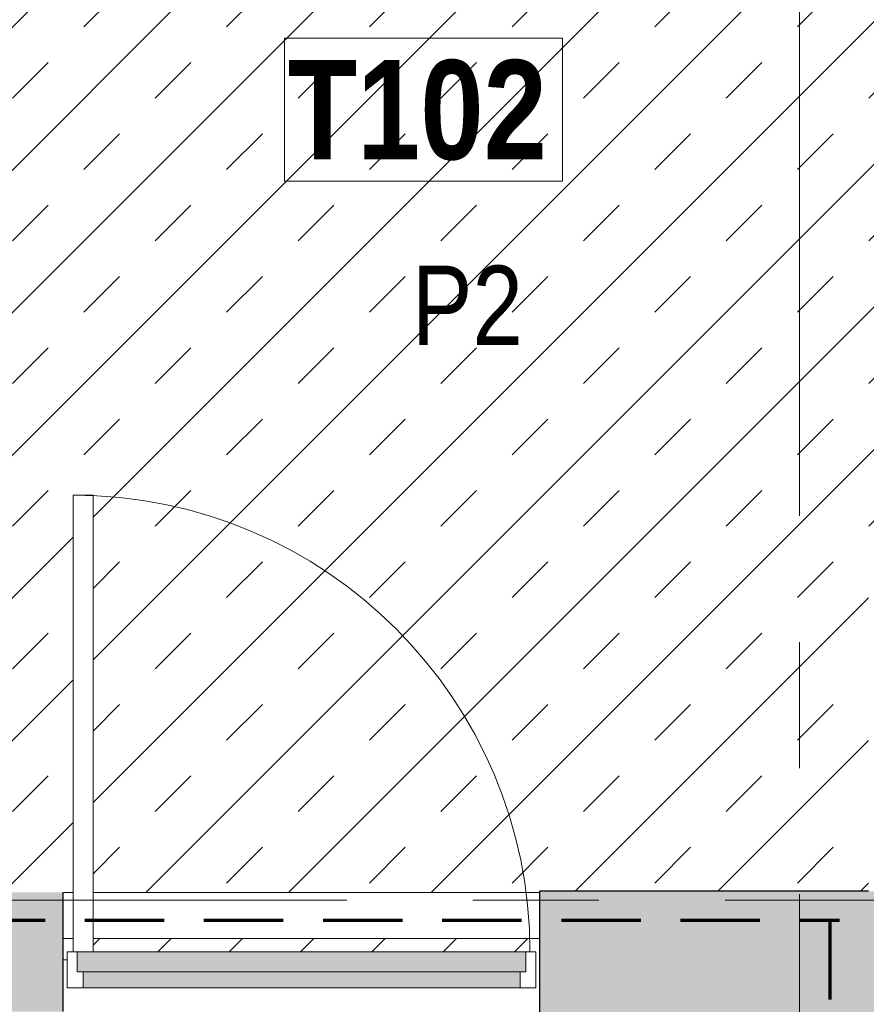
# Model space of a CAD drawing. Header units: millimetres. Extents: x -2180 to 54567, y -1945 to 22251.
# Tile 79 of 143: x 28036 to 30168, y 7238 to 9717. Entities that reach past the tile are written whole.
import ezdxf

# ---------------------------------------------------------------- set-up
doc = ezdxf.new("R2010")
doc.units = ezdxf.units.MM
doc.linetypes.add('EST_Dash_2_1_', pattern=[300, 200, -100])
doc.linetypes.add('Grid Line 1_2_', pattern=[2222.5, 1270, -317.5, 317.5, -317.5])
for name, color, linetype, lineweight in [('_Beyond_', 7, 'Continuous', 9), ('Doors', 7, 'Continuous', 9), ('Doors-2', 7, 'Continuous', 18), ('Grids-1', 7, 'Grid Line 1_2_', 9), ('Plan Swing', 7, 'Continuous', 9), ('Room Tags', 7, 'Continuous', 9), ('Walls', 7, 'Continuous', 9), ('Walls-1', 7, 'Continuous', 25)]:
    doc.layers.add(name, color=color, linetype=linetype, lineweight=lineweight)
for name, color, linetype, lineweight, true_color in [('Color Fill-3', 9, 'Continuous', 9, 0x808080), ('Color Fill-4', 7, 'Continuous', 9, 0xba7474), ('Cut Pattern-1', 7, 'Continuous', 9, 0x787878), ('Cut Pattern-2', 7, 'Continuous', 25, 0x787878), ('Doors-1', 7, 'Continuous', 9, 0x7b918a), ('Room Tags-1', 7, 'Continuous', 9, 0x800000), ('SMA_Tuletõkkesektsioon', 1, 'EST_Dash_2_1_', 70, 0xff0000)]:
    doc.layers.add(name, color=color, linetype=linetype, lineweight=lineweight, true_color=true_color)
doc.styles.add('Swis721 Cn BT_1', font='swissc.ttf', dxfattribs={"height": 200})
doc.styles.add('Swis721 Cn BT_B', font='swisscb.ttf', dxfattribs={"height": 250})

# ---------------------------------------------------------------- blocks, each defined once
blk = doc.blocks.new('SMA_D01_ 1-poolne - SU-P-08 - 1200x2100 EI 1 korrus-2306279-1 Korruse põrandate plaan')
at = {"layer": 'Doors-1'}
for points in [[(550, 50), (550, 90), (-550, 90), (-550, 50), (525, 50)], [(-180.6, 0), (565, 0), (565, 50), (-565, 50), (-565, 0)]]:
    blk.add_hatch(color=256, dxfattribs=at).paths.add_polyline_path(points, flags=0)
at = {"layer": 'Doors'}
for p, q in [((-550, 90), (550, 90)), ((550, 50), (-550, 50)), ((-565, 0), (525, 0))]:
    blk.add_line(p, q, dxfattribs=at)
at = {"layer": 'Doors-2'}
for p, q in [((-590, 0), (-590, 90)), ((-590, 90), (-550, 90)), ((-550, 90), (-550, 50)), ((550, 50), (550, 90)), ((550, 90), (590, 90)), ((590, 90), (590, 0)), ((-565, 50), (-565, 0)), ((-550, 50), (-565, 50)), ((565, 50), (550, 50)), ((565, 0), (565, 50)), ((-565, 0), (-590, 0)), ((525, 0), (575, 0)), ((525, -1150), (525, 0)), ((575, 0), (575, -1150)), ((590, 0), (575, 0)), ((575, -1150), (525, -1150))]:
    blk.add_line(p, q, dxfattribs=at)
at = {"layer": 'Plan Swing'}
blk.add_arc((575, 0), 1150, 180, 270, dxfattribs=at)
blk = doc.blocks.new('1_0 Room Tag - 2_5mm Nr-411650-1 Korruse põrandate plaan')
at = {"layer": 'Room Tags'}
for p, q in [((3.5, 1.8), (-3.5, 1.8)), ((-3.5, 1.8), (-3.5, -1.8)), ((3.5, 1.8), (3.5, -1.8)), ((3.5, -1.8), (-3.5, -1.8))]:
    blk.add_line(p, q, dxfattribs=at)

msp = doc.modelspace()

# ---------------------------------------------------------------- hatches: boundary and pattern name
at = {"layer": 'Color Fill-3'}
h = msp.add_hatch(dxfattribs=at)
h.set_pattern_fill('FP_42', color=256, style=0, pattern_type=2)
h.set_pattern_definition([(0, (0, 0), (0, 150), [])])
h.paths.add_polyline_path([(27011.9, 3529), (27021.9, 3529), (27021.9, 3584.5), (28001.9, 3584.5), (28001.9, 3529), (28011.9, 3529), (28011.9, 3613.5), (29721.4, 3613.5), (29721.4, 4516.7), (30000.7, 4516.7), (30000.7, 7112.8), (29346, 7112.8), (29346, 7317.8), (29336, 7317.8), (29336, 7280), (28156, 7280), (28156, 7370), (28146, 7370), (28146, 7220), (27024.4, 7220), (27024.4, 5770), (26966.4, 5770), (26966.4, 5760), (26998.4, 5760), (26998.4, 4780), (26966.4, 4780), (26966.4, 4770), (27024.4, 4770), (27024.4, 4613.5), (26939.9, 4613.5), (26939.9, 4603.5), (26995.4, 4603.5), (26995.4, 3623.5), (26939.9, 3623.5), (26939.9, 3613.5), (27011.9, 3613.1), (27011.9, 3544.5)], flags=0)
at = {"layer": 'Color Fill-4'}
h = msp.add_hatch(dxfattribs=at)
h.set_pattern_fill('FP_41', color=256, style=0, pattern_type=2)
h.set_pattern_definition([(45, (0, 0), (-179.6051, 179.6051), []), (45, (179.6, 0), (-179.6051, 179.6051), [127, -127])])
h.paths.add_polyline_path([(29324.4, 7370), (29346, 7370), (29346, 7404.1), (28221, 7404.1), (28221, 7370), (29311, 7370)], flags=0)
h.paths.add_polyline_path([(28171, 7370), (28171, 7404.1), (28146, 7404.1), (28146, 7370), (28156, 7370)], flags=0)
h.paths.add_polyline_path([(27741.2, 7520), (27797.3, 7520), (27797.3, 7525), (27894.1, 7525), (27894.1, 7520), (27942.4, 7520), (27942.4, 7525), (27971.9, 7525), (27971.9, 7520), (28171, 7520), (28171, 8520), (28221, 8520), (28221, 7520), (29346, 7520), (29346, 7522.8), (30173.1, 7522.8), (30173.1, 8412.5), (30278.1, 8412.5), (30278.1, 9095.5), (30222.1, 9095.9), (30222.1, 9236.9), (30234.6, 9236.5), (30234.6, 9119.5), (30278.1, 9119.5), (30278.1, 10167.1), (30173.1, 10167.1), (30173.1, 10227.1), (30311.1, 10227.1), (30311.1, 10213.1), (30339.1, 10213.1), (30339.1, 10402.1), (30166, 10402.1), (30166, 10227.1), (27783.1, 10227.1), (27783.1, 9091.8), (27944.8, 9091.8), (27944.8, 9041.8), (25384.3, 9041.8), (25384.3, 8753), (25972.1, 8753), (25972.1, 8703), (26285.5, 8204.9), (26487.5, 8181.9), (26218.7, 8012.8), (26420.7, 7989.9), (26716.3, 7520), (27711.6, 7520), (27711.6, 7525), (27741.2, 7525)], flags=0)
h.paths.add_polyline_path([(30338.6, 7522.8), (30339.1, 7522.8), (30338.6, 7536.8), (30311.1, 7536.8), (30311.1, 7522.8), (30332, 7522.8)], flags=0)
h.paths.add_polyline_path([(27971.2, 8731.2), (27944.8, 8731.2), (27944.8, 9041.8), (27994.8, 9041.8), (27994.8, 8731.2), (27971.3, 8731.2)], flags=0)
h.paths.add_polyline_path([(25334.9, 10224.1), (25503.1, 10224.1), (25503.1, 10227.1), (25334.9, 10227.1)], flags=0)
at = {"layer": 'Cut Pattern-1'}
msp.add_hatch(color=256, dxfattribs=at).paths.add_polyline_path([(30286.2, 7112.8), (30505.6, 7112.8), (30505.6, 7522.8), (29346, 7522.8), (29346, 7520), (29348.1, 7520), (29348.1, 7220), (29346, 7220), (29346, 7112.8), (30273.7, 7112.8)], flags=0)
at = {"layer": 'Cut Pattern-2'}
h = msp.add_hatch(color=256, dxfattribs=at)
h.paths.add_polyline_path([(27024.4, 7220), (28146, 7220), (28146, 7520), (26716.3, 7520), (26734.1, 7491.8), (26353.1, 7491.8), (26353.1, 7520), (24163.1, 7520), (24163.1, 7220), (27011.9, 7220)], flags=0)
h.paths.add_polyline_path([(29348.1, 7220), (29348.1, 7520), (29346, 7520), (29346, 7220)], flags=0)

# ---------------------------------------------------------------- linework, layer by layer
at = {"layer": '_Beyond_'}
for p, q in [((28171, 7404.1), (28146, 7404.1)), ((29346, 7404.1), (28221, 7404.1))]:
    msp.add_line(p, q, dxfattribs=at)
at = {"layer": 'Grids-1'}
for p, q in [((30000, 18627.8), (30000, 1154.9)), ((919.8, 7500), (34984.4, 7500))]:
    msp.add_line(p, q, dxfattribs=at)
at = {"layer": 'SMA_Tuletõkkesektsioon'}
for p, q in [((24000, 7450), (30100, 7450)), ((30075.6, 7450), (30075.6, 4790))]:
    msp.add_line(p, q, dxfattribs=at)
at = {"layer": 'Walls'}
for p, q in [((28146, 7520), (28171, 7520)), ((28221, 7520), (29346, 7520))]:
    msp.add_line(p, q, dxfattribs=at)
at = {"layer": 'Walls-1'}
for p, q in [((28146, 7220), (28146, 7520)), ((29346, 7112.8), (29346, 7522.8)), ((30173.1, 7522.8), (29346, 7522.8))]:
    msp.add_line(p, q, dxfattribs=at)

# ---------------------------------------------------------------- block references
at = {"layer": 'Doors', "rotation": 180}
msp.add_blockref('SMA_D01_ 1-poolne - SU-P-08 - 1200x2100 EI 1 korrus-2306279-1 Korruse põrandate plaan', (28746, 7370), dxfattribs=at)
at = {"layer": 'Room Tags', "xscale": 99.99999999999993, "yscale": 99.99999999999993, "zscale": 99.99999999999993}
msp.add_blockref('1_0 Room Tag - 2_5mm Nr-411650-1 Korruse põrandate plaan', (29052.9, 9490.9), dxfattribs=at)

# ---------------------------------------------------------------- texts
at = {"layer": 'Room Tags', "insert": (28710.8, 9615.4), "char_height": 250, "width": 825.738, "attachment_point": 1, "style": 'Swis721 Cn BT_B'}
msp.add_mtext('T102', dxfattribs=at)
at = {"layer": 'Room Tags-1', "insert": (29023.3, 9097.8), "char_height": 200, "width": 328.692, "attachment_point": 1, "style": 'Swis721 Cn BT_1'}
msp.add_mtext('P2', dxfattribs=at)

doc.saveas('drawing.dxf')
